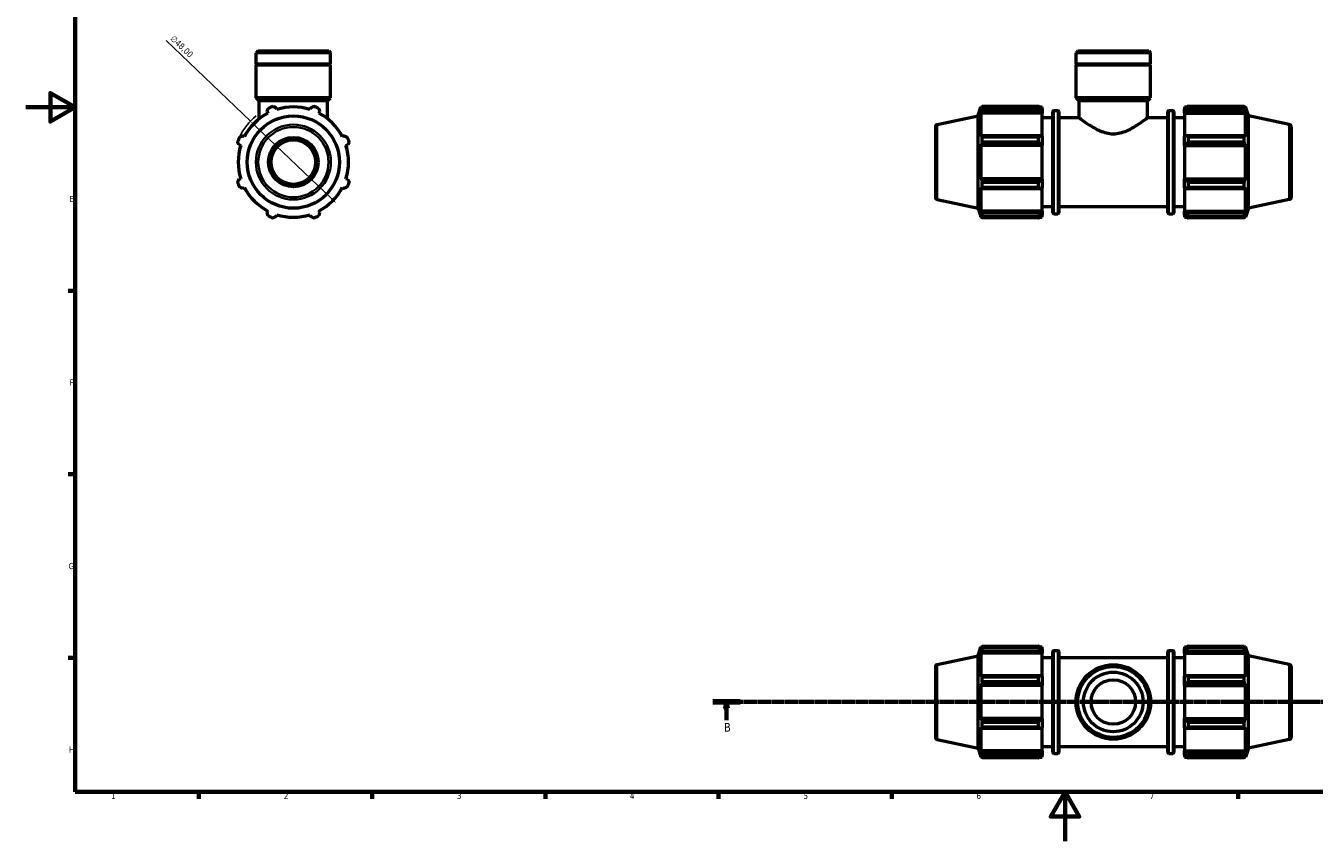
# Model space of a CAD drawing. Header units: millimetres. Extents: x 0 to 931, y 0 to 945.
# Tile 1 of 5: x 0 to 521, y 0 to 330. Entities that reach past the tile are written whole.
import ezdxf

# ---------------------------------------------------------------- set-up
doc = ezdxf.new("R2010")
doc.units = ezdxf.units.MM
doc.linetypes.add('CHAIN', pattern=[0.7087, 0.4724, -0.0591, 0.1181, -0.0591])
for name, color, linetype, lineweight in [('Border (ISO)', 7, 'Continuous', 70), ('Dimension (ISO)', 7, 'Continuous', 25), ('Section Line (ISO)', 7, 'CHAIN', 70), ('Visible (ISO)', 7, 'Continuous', 50), ('Visible Narrow (ISO)', 7, 'Continuous', 35)]:
    doc.layers.add(name, color=color, linetype=linetype, lineweight=lineweight)
doc.styles.add('Label Text (ISO)', font='tahoma.ttf')
doc.styles.add('Note Text (ISO)', font='tahoma.ttf')
doc.dimstyles.new('Default (ISO)', dxfattribs={"dimtxt": 2.5, "dimasz": 2.5, "dimexe": 3.175, "dimexo": 0, "dimgap": 0.762, "dimtad": 1, "dimrnd": 1e-08, "dimzin": 0, "dimtxsty": 'Note Text (ISO)', "dimcen": 0.09, "dimdle": 10, "dimclrd": 256, "dimclre": 256, "dimclrt": 256, "dimazin": 0, "dimtfac": 1.40208, "dimtmove": 0, "dimatfit": 3, "dimfxl": 1, "dimtolj": 1, "dimtzin": 0, "dimlwd": -1, "dimlwe": -1, "dimarcsym": 0})

# ---------------------------------------------------------------- blocks, each defined once
blk = doc.blocks.new('Borders Default Border')
at = {"layer": 'Border (ISO)'}
for p, q in [((20, 222.75), (17.1, 222.75)), ((20, 148.5), (17.1, 148.5)), ((20, 74.25), (17.1, 74.25)), ((70.08, 20), (70.08, 17.1)), ((140.17, 20), (140.17, 17.1)), ((210.25, 20), (210.25, 17.1)), ((280.33, 20), (280.33, 17.1)), ((350.42, 20), (350.42, 17.1)), ((490.58, 20), (490.58, 17.1))]:
    blk.add_line(p, q, dxfattribs=at)
at = {"layer": 'Border (ISO)', "flags": 128}
for points in [[(20, 20), (20, 574), (821, 574), (821, 20), (20, 20)], [(0, 297), (20, 297), (10, 302.77), (10, 291.23), (20, 297)], [(420.5, 0), (420.5, 20), (414.73, 10), (426.27, 10), (420.5, 20)]]:
    blk.add_lwpolyline(points, dxfattribs=at)
at = {"layer": 'Border (ISO)', "color": 232, "true_color": 0xca0064, "char_height": 2.5, "attachment_point": 7, "style": 'Note Text (ISO)'}
for s, insert in [('E', (17.64, 258.63)), ('F', (17.7, 184.38)), ('G', (17.31, 110.08)), ('H', (17.44, 35.88)), ('1', (34.48, 17.1)), ('2', (104.37, 17.1)), ('3', (174.43, 17.05)), ('4', (244.42, 17.1)), ('5', (314.64, 17.05)), ('6', (384.66, 17.05)), ('7', (454.77, 17.1))]:
    blk.add_mtext(s, dxfattribs=dict(at, insert=insert))
blk = doc.blocks.new('2dTransSection0')
at = {"layer": 'Section Line (ISO)', "linetype": 'CHAIN'}
blk.add_line((278.05, 56.35), (736.08, 56.35), dxfattribs=at)
at = {"layer": 'Section Line (ISO)', "linetype": 'Continuous', "lineweight": 140}
for p, q in [((278.05, 56.35), (289, 56.35)), ((725.12, 56.35), (736.08, 56.35))]:
    blk.add_line(p, q, dxfattribs=at)
at = {"layer": 'Section Line (ISO)', "linetype": 'Continuous'}
for p, q in [((283.53, 56.35), (283.03, 53.85)), ((283.03, 53.85), (284.03, 53.85)), ((283.53, 53.85), (283.53, 56.35)), ((284.03, 53.85), (283.53, 56.35)), ((283.53, 48.93), (283.53, 53.85)), ((730.6, 56.35), (730.1, 53.85)), ((730.1, 53.85), (731.1, 53.85)), ((730.6, 53.85), (730.6, 56.35)), ((731.1, 53.85), (730.6, 56.35)), ((730.6, 48.93), (730.6, 53.85))]:
    blk.add_line(p, q, dxfattribs=at)
at = {"layer": 'Section Line (ISO)', "linetype": 'Continuous', "flags": 128}
for points in [[(284.03, 53.85), (283.53, 56.35), (283.03, 53.85), (284.03, 53.85)], [(731.1, 53.85), (730.6, 56.35), (730.1, 53.85), (731.1, 53.85)]]:
    blk.add_lwpolyline(points, dxfattribs=at)
at = {"layer": 'Section Line (ISO)'}
for points in [[(284.03, 53.85), (283.53, 56.35), (283.03, 53.85), (284.03, 53.85)], [(731.1, 53.85), (730.6, 56.35), (730.1, 53.85), (731.1, 53.85)]]:
    blk.add_solid(points, dxfattribs=at)
at = {"layer": 'Section Line (ISO)', "char_height": 3.5, "attachment_point": 7, "style": 'Label Text (ISO)'}
for insert in [(282.46, 44.35), (729.54, 44.35)]:
    blk.add_mtext('B', dxfattribs=dict(at, insert=insert))
blk = doc.blocks.new('*D14')
at = {"layer": 'Defpoints', "color": 0, "transparency": 16777216}
for p in [(90.92, 291.37), (125.65, 258.24)]:
    blk.add_point(p, dxfattribs=at)
at = {"layer": 'Dimension (ISO)', "transparency": 16777216}
for p, q in [((90.92, 291.37), (56.76, 323.96)), ((123.84, 259.97), (92.73, 289.65))]:
    blk.add_line(p, q, dxfattribs=at)
blk.add_arc((108.28, 274.81), 24, 128.7676, 154.792, dxfattribs=at)
for points in [[(93.01, 289.95), (92.44, 289.35), (90.92, 291.37)], [(124.13, 260.27), (123.55, 259.67), (125.65, 258.24)]]:
    blk.add_solid(points, dxfattribs=at)
at = {"layer": 'Dimension (ISO)', "color": 232, "true_color": 0xca0064, "transparency": 16777216, "insert": (60.05, 326.31), "char_height": 2.5, "attachment_point": 1, "rotation": 316.3473, "style": 'Note Text (ISO)'}
blk.add_mtext('\\A1;∅48,00', dxfattribs=at)

msp = doc.modelspace()

# ---------------------------------------------------------------- linework, layer by layer
at = {"layer": 'Visible (ISO)'}
for p, q in [((93.932, 319.808), (93.208, 319.085)), ((123.355, 319.085), (93.208, 319.085)), ((93.208, 314.408), (93.208, 319.085)), ((93.932, 319.808), (122.631, 319.808)), ((122.631, 319.808), (123.355, 319.085)), ((123.355, 314.408), (123.355, 319.085)), ((425.682, 319.808), (424.958, 319.085)), ((424.958, 314.408), (424.958, 319.085)), ((455.104, 319.085), (424.958, 319.085)), ((425.682, 319.808), (454.381, 319.808)), ((454.381, 319.808), (455.104, 319.085)), ((455.104, 314.408), (455.104, 319.085)), ((123.355, 314.408), (93.208, 314.408)), ((93.508, 314.108), (93.208, 314.408)), ((123.355, 314.108), (93.208, 314.108)), ((93.208, 300.808), (93.208, 314.108)), ((123.055, 314.108), (123.355, 314.408)), ((123.355, 300.808), (123.355, 314.108)), ((455.104, 314.408), (424.958, 314.408)), ((425.258, 314.108), (424.958, 314.408)), ((455.104, 314.108), (424.958, 314.108)), ((424.958, 300.808), (424.958, 314.108)), ((454.804, 314.108), (455.104, 314.408)), ((455.104, 300.808), (455.104, 314.108)), ((123.355, 300.808), (93.208, 300.808)), ((94.414, 299.602), (93.208, 300.808)), ((122.149, 299.602), (94.414, 299.602)), ((94.414, 292.298), (94.414, 299.602)), ((122.149, 299.602), (123.355, 300.808)), ((122.149, 292.298), (122.149, 299.602)), ((387.042, 297.39), (409.791, 297.39)), ((387.042, 296.523), (387.042, 297.39)), ((409.791, 296.523), (409.791, 297.39)), ((455.104, 300.808), (424.958, 300.808)), ((426.164, 299.602), (424.958, 300.808)), ((453.898, 299.602), (426.164, 299.602)), ((426.164, 292.808), (426.164, 299.602)), ((453.898, 299.602), (455.104, 300.808)), ((453.898, 292.808), (453.898, 299.602)), ((470.271, 297.39), (470.271, 296.523)), ((470.271, 297.39), (493.02, 297.39)), ((493.02, 296.523), (493.02, 297.39)), ((97.643, 295.245), (97.975, 294.606)), ((101.57, 296.095), (101.353, 296.782)), ((115.21, 296.782), (114.993, 296.095)), ((118.588, 294.606), (118.92, 295.245)), ((368.823, 289.976), (385.311, 293.481)), ((385.311, 293.481), (386.496, 297.128)), ((385.311, 256.135), (385.311, 293.481)), ((386.496, 297.128), (386.496, 296.095)), ((386.496, 297.128), (386.906, 297.128)), ((386.73, 296.782), (386.496, 296.095)), ((386.496, 294.606), (386.73, 295.245)), ((386.496, 294.606), (386.496, 285.114)), ((411.231, 294.606), (386.496, 294.606)), ((386.73, 295.245), (410.751, 295.245)), ((409.791, 296.523), (387.042, 296.523)), ((410.21, 297.128), (411.231, 297.128)), ((411.231, 296.324), (410.751, 296.782)), ((410.751, 295.245), (411.231, 294.819)), ((411.231, 296.324), (411.231, 297.128)), ((411.231, 296.324), (411.231, 294.819)), ((411.231, 294.819), (411.231, 294.606)), ((411.231, 285.225), (411.231, 294.606)), ((411.231, 292.808), (415.551, 292.808)), ((415.551, 254.328), (415.551, 295.288)), ((415.951, 295.688), (417.551, 295.688)), ((417.951, 295.288), (417.951, 254.328)), ((417.951, 292.808), (426.164, 292.808)), ((453.898, 292.808), (462.111, 292.808)), ((462.111, 254.328), (462.111, 295.288)), ((462.511, 295.688), (464.111, 295.688)), ((464.511, 295.288), (464.511, 254.328)), ((464.511, 292.808), (468.831, 292.808)), ((468.831, 297.128), (468.831, 296.324)), ((468.831, 297.128), (469.853, 297.128)), ((469.311, 296.782), (468.831, 296.324)), ((468.831, 294.819), (468.831, 296.324)), ((468.831, 294.819), (469.311, 295.245)), ((468.831, 294.606), (468.831, 294.819)), ((468.831, 294.606), (468.831, 285.225)), ((468.831, 294.606), (493.566, 294.606)), ((469.311, 295.245), (493.332, 295.245)), ((493.02, 296.523), (470.271, 296.523)), ((493.156, 297.128), (493.566, 297.128)), ((493.566, 296.095), (493.332, 296.782)), ((493.332, 295.245), (493.566, 294.606)), ((493.566, 296.095), (493.566, 297.128)), ((494.751, 293.481), (493.566, 297.128)), ((493.566, 285.114), (493.566, 294.606)), ((494.751, 256.135), (494.751, 293.481)), ((511.239, 289.976), (494.751, 293.481)), ((368.031, 288.998), (368.031, 260.618)), ((512.031, 288.998), (512.031, 260.618)), ((86.308, 281.736), (86.994, 281.52)), ((88.483, 285.114), (87.845, 285.447)), ((128.718, 285.447), (128.079, 285.114)), ((129.568, 281.52), (130.255, 281.736)), ((386.73, 285.447), (386.496, 285.114)), ((386.496, 281.52), (386.73, 281.736)), ((410.751, 285.447), (386.73, 285.447)), ((386.73, 281.736), (410.751, 281.736)), ((387.042, 282.935), (387.042, 285.03)), ((387.042, 285.03), (409.791, 285.03)), ((409.791, 282.935), (387.042, 282.935)), ((409.791, 282.935), (409.791, 285.03)), ((411.231, 285.225), (410.751, 285.447)), ((410.751, 281.736), (411.231, 281.592)), ((411.231, 285.225), (411.231, 281.592)), ((411.231, 281.592), (411.231, 281.52)), ((469.311, 285.447), (468.831, 285.225)), ((468.831, 281.592), (468.831, 285.225)), ((468.831, 281.592), (469.311, 281.736)), ((468.831, 281.52), (468.831, 281.592)), ((493.332, 285.447), (469.311, 285.447)), ((469.311, 281.736), (493.332, 281.736)), ((470.271, 285.03), (470.271, 282.935)), ((470.271, 285.03), (493.02, 285.03)), ((493.02, 282.935), (470.271, 282.935)), ((493.02, 282.935), (493.02, 285.03)), ((493.566, 285.114), (493.332, 285.447)), ((493.332, 281.736), (493.566, 281.52)), ((411.231, 281.52), (386.496, 281.52)), ((386.496, 281.52), (386.496, 268.096)), ((411.231, 268.096), (411.231, 281.52)), ((468.831, 281.52), (468.831, 268.096)), ((468.831, 281.52), (493.566, 281.52)), ((493.566, 268.096), (493.566, 281.52)), ((86.994, 268.096), (86.308, 267.88)), ((130.255, 267.88), (129.568, 268.096)), ((386.73, 267.88), (386.496, 268.096)), ((411.231, 268.096), (386.496, 268.096)), ((410.751, 267.88), (386.73, 267.88)), ((387.042, 264.586), (387.042, 266.682)), ((387.042, 266.682), (409.791, 266.682)), ((409.791, 264.586), (409.791, 266.682)), ((411.231, 268.024), (410.751, 267.88)), ((411.231, 268.096), (411.231, 268.024)), ((411.231, 268.024), (411.231, 264.391)), ((468.831, 268.024), (468.831, 268.096)), ((468.831, 268.096), (493.566, 268.096)), ((469.311, 267.88), (468.831, 268.024)), ((468.831, 264.391), (468.831, 268.024)), ((493.332, 267.88), (469.311, 267.88)), ((470.271, 266.682), (470.271, 264.586)), ((470.271, 266.682), (493.02, 266.682)), ((493.02, 264.586), (493.02, 266.682)), ((493.566, 268.096), (493.332, 267.88)), ((87.845, 264.169), (88.483, 264.502)), ((128.079, 264.502), (128.718, 264.169)), ((386.496, 264.502), (386.73, 264.169)), ((386.496, 264.502), (386.496, 255.01)), ((386.73, 264.169), (410.751, 264.169)), ((409.791, 264.586), (387.042, 264.586)), ((410.751, 264.169), (411.231, 264.391)), ((411.231, 255.01), (411.231, 264.391)), ((468.831, 264.391), (469.311, 264.169)), ((468.831, 264.391), (468.831, 255.01)), ((469.311, 264.169), (493.332, 264.169)), ((493.02, 264.586), (470.271, 264.586)), ((493.332, 264.169), (493.566, 264.502)), ((493.566, 255.01), (493.566, 264.502)), ((368.823, 259.64), (385.311, 256.135)), ((385.311, 256.135), (386.496, 252.488)), ((411.231, 256.808), (415.551, 256.808)), ((417.951, 256.808), (462.111, 256.808)), ((464.511, 256.808), (468.831, 256.808)), ((494.751, 256.135), (493.566, 252.488)), ((511.239, 259.64), (494.751, 256.135)), ((97.975, 255.01), (97.643, 254.371)), ((101.353, 252.834), (101.57, 253.521)), ((114.993, 253.521), (115.21, 252.834)), ((118.92, 254.371), (118.588, 255.01)), ((386.73, 254.371), (386.496, 255.01)), ((411.231, 255.01), (386.496, 255.01)), ((386.496, 253.521), (386.73, 252.834)), ((386.496, 253.521), (386.496, 252.488)), ((386.496, 252.488), (386.906, 252.488)), ((410.751, 254.371), (386.73, 254.371)), ((387.042, 252.226), (387.042, 253.094)), ((387.042, 253.094), (409.791, 253.094)), ((409.791, 252.226), (387.042, 252.226)), ((409.791, 252.226), (409.791, 253.094)), ((410.21, 252.488), (411.231, 252.488)), ((411.231, 254.797), (410.751, 254.371)), ((410.751, 252.834), (411.231, 253.292)), ((411.231, 255.01), (411.231, 254.797)), ((411.231, 254.797), (411.231, 253.292)), ((411.231, 252.488), (411.231, 253.292)), ((415.951, 253.928), (417.551, 253.928)), ((462.511, 253.928), (464.111, 253.928)), ((468.831, 254.797), (468.831, 255.01)), ((468.831, 255.01), (493.566, 255.01)), ((468.831, 253.292), (468.831, 254.797)), ((469.311, 254.371), (468.831, 254.797)), ((468.831, 253.292), (469.311, 252.834)), ((468.831, 253.292), (468.831, 252.488)), ((468.831, 252.488), (469.853, 252.488)), ((493.332, 254.371), (469.311, 254.371)), ((470.271, 253.094), (470.271, 252.226)), ((470.271, 253.094), (493.02, 253.094)), ((493.02, 252.226), (470.271, 252.226)), ((493.02, 252.226), (493.02, 253.094)), ((493.156, 252.488), (493.566, 252.488)), ((493.566, 255.01), (493.332, 254.371)), ((493.332, 252.834), (493.566, 253.521)), ((493.566, 252.488), (493.566, 253.521)), ((385.311, 75.023), (386.496, 78.67)), ((386.496, 78.67), (386.496, 77.637)), ((386.496, 78.67), (386.906, 78.67)), ((386.73, 78.323), (386.496, 77.637)), ((387.042, 78.064), (387.042, 78.932)), ((387.042, 78.932), (409.791, 78.932)), ((409.791, 78.064), (409.791, 78.932)), ((410.21, 78.67), (411.231, 78.67)), ((411.231, 77.865), (410.751, 78.323)), ((411.231, 77.865), (411.231, 78.67)), ((468.831, 78.67), (468.831, 77.865)), ((468.831, 78.67), (469.853, 78.67)), ((469.311, 78.323), (468.831, 77.865)), ((470.271, 78.932), (470.271, 78.064)), ((470.271, 78.932), (493.02, 78.932)), ((493.02, 78.064), (493.02, 78.932)), ((493.156, 78.67), (493.566, 78.67)), ((493.566, 77.637), (493.332, 78.323)), ((493.566, 77.637), (493.566, 78.67)), ((494.751, 75.023), (493.566, 78.67)), ((368.823, 71.518), (385.311, 75.023)), ((385.311, 37.677), (385.311, 75.023)), ((386.496, 76.148), (386.73, 76.786)), ((411.231, 76.148), (386.496, 76.148)), ((386.496, 76.148), (386.496, 66.656)), ((386.73, 76.786), (410.751, 76.786)), ((409.791, 78.064), (387.042, 78.064)), ((410.751, 76.786), (411.231, 76.361)), ((411.231, 77.865), (411.231, 76.361)), ((411.231, 76.361), (411.231, 76.148)), ((411.231, 66.767), (411.231, 76.148)), ((411.231, 74.35), (415.551, 74.35)), ((415.551, 35.87), (415.551, 76.83)), ((415.951, 77.23), (417.551, 77.23)), ((417.951, 76.83), (417.951, 35.87)), ((417.951, 74.35), (462.111, 74.35)), ((462.111, 35.87), (462.111, 76.83)), ((462.511, 77.23), (464.111, 77.23)), ((464.511, 76.83), (464.511, 35.87)), ((464.511, 74.35), (468.831, 74.35)), ((468.831, 76.361), (468.831, 77.865)), ((468.831, 76.361), (469.311, 76.786)), ((468.831, 76.148), (468.831, 76.361)), ((468.831, 76.148), (468.831, 66.767)), ((468.831, 76.148), (493.566, 76.148)), ((469.311, 76.786), (493.332, 76.786)), ((493.02, 78.064), (470.271, 78.064)), ((493.332, 76.786), (493.566, 76.148)), ((493.566, 66.656), (493.566, 76.148)), ((494.751, 37.677), (494.751, 75.023)), ((511.239, 71.518), (494.751, 75.023)), ((368.031, 70.54), (368.031, 42.159)), ((512.031, 70.54), (512.031, 42.159)), ((386.73, 66.988), (386.496, 66.656)), ((386.496, 63.061), (386.73, 63.278)), ((411.231, 63.061), (386.496, 63.061)), ((386.496, 63.061), (386.496, 49.638)), ((410.751, 66.988), (386.73, 66.988)), ((386.73, 63.278), (410.751, 63.278)), ((387.042, 64.476), (387.042, 66.571)), ((387.042, 66.571), (409.791, 66.571)), ((409.791, 64.476), (387.042, 64.476)), ((409.791, 64.476), (409.791, 66.571)), ((411.231, 66.767), (410.751, 66.988)), ((410.751, 63.278), (411.231, 63.134)), ((411.231, 66.767), (411.231, 63.134)), ((411.231, 63.134), (411.231, 63.061)), ((411.231, 49.638), (411.231, 63.061)), ((469.311, 66.988), (468.831, 66.767)), ((468.831, 63.134), (468.831, 66.767)), ((468.831, 63.134), (469.311, 63.278)), ((468.831, 63.061), (468.831, 63.134)), ((468.831, 63.061), (468.831, 49.638)), ((468.831, 63.061), (493.566, 63.061)), ((493.332, 66.988), (469.311, 66.988)), ((469.311, 63.278), (493.332, 63.278)), ((470.271, 66.571), (470.271, 64.476)), ((470.271, 66.571), (493.02, 66.571)), ((493.02, 64.476), (470.271, 64.476)), ((493.02, 64.476), (493.02, 66.571)), ((493.566, 66.656), (493.332, 66.988)), ((493.332, 63.278), (493.566, 63.061)), ((493.566, 49.638), (493.566, 63.061)), ((386.73, 49.421), (386.496, 49.638)), ((411.231, 49.638), (386.496, 49.638)), ((410.751, 49.421), (386.73, 49.421)), ((387.042, 48.223), (409.791, 48.223)), ((387.042, 46.128), (387.042, 48.223)), ((409.791, 46.128), (409.791, 48.223)), ((411.231, 49.566), (410.751, 49.421)), ((411.231, 49.638), (411.231, 49.566)), ((411.231, 49.566), (411.231, 45.933)), ((468.831, 49.566), (468.831, 49.638)), ((468.831, 49.638), (493.566, 49.638)), ((468.831, 45.933), (468.831, 49.566)), ((469.311, 49.421), (468.831, 49.566)), ((493.332, 49.421), (469.311, 49.421)), ((470.271, 48.223), (470.271, 46.128)), ((470.271, 48.223), (493.02, 48.223)), ((493.02, 46.128), (493.02, 48.223)), ((493.566, 49.638), (493.332, 49.421)), ((386.496, 46.043), (386.496, 36.552)), ((386.496, 46.043), (386.73, 45.711)), ((386.73, 45.711), (410.751, 45.711)), ((409.791, 46.128), (387.042, 46.128)), ((410.751, 45.711), (411.231, 45.933)), ((411.231, 36.552), (411.231, 45.933)), ((468.831, 45.933), (468.831, 36.552)), ((468.831, 45.933), (469.311, 45.711)), ((469.311, 45.711), (493.332, 45.711)), ((493.02, 46.128), (470.271, 46.128)), ((493.332, 45.711), (493.566, 46.043)), ((493.566, 36.552), (493.566, 46.043)), ((368.823, 41.181), (385.311, 37.677)), ((385.311, 37.677), (386.496, 34.03)), ((386.73, 35.913), (386.496, 36.552)), ((411.231, 36.552), (386.496, 36.552)), ((411.231, 38.35), (415.551, 38.35)), ((411.231, 36.552), (411.231, 36.339)), ((417.951, 38.35), (462.111, 38.35)), ((464.511, 38.35), (468.831, 38.35)), ((468.831, 36.339), (468.831, 36.552)), ((468.831, 36.552), (493.566, 36.552)), ((493.566, 36.552), (493.332, 35.913)), ((494.751, 37.677), (493.566, 34.03)), ((511.239, 41.181), (494.751, 37.677)), ((386.496, 35.063), (386.73, 34.376)), ((386.496, 35.063), (386.496, 34.03)), ((386.496, 34.03), (386.906, 34.03)), ((410.751, 35.913), (386.73, 35.913)), ((387.042, 33.767), (387.042, 34.635)), ((387.042, 34.635), (409.791, 34.635)), ((409.791, 33.767), (387.042, 33.767)), ((409.791, 33.767), (409.791, 34.635)), ((410.21, 34.03), (411.231, 34.03)), ((411.231, 36.339), (410.751, 35.913)), ((410.751, 34.376), (411.231, 34.834)), ((411.231, 36.339), (411.231, 34.834)), ((411.231, 34.03), (411.231, 34.834)), ((415.951, 35.47), (417.551, 35.47)), ((462.511, 35.47), (464.111, 35.47)), ((468.831, 34.834), (468.831, 36.339)), ((469.311, 35.913), (468.831, 36.339)), ((468.831, 34.834), (468.831, 34.03)), ((468.831, 34.834), (469.311, 34.376)), ((468.831, 34.03), (469.853, 34.03)), ((493.332, 35.913), (469.311, 35.913)), ((470.271, 34.635), (470.271, 33.767)), ((470.271, 34.635), (493.02, 34.635)), ((493.02, 33.767), (470.271, 33.767)), ((493.02, 33.767), (493.02, 34.635)), ((493.156, 34.03), (493.566, 34.03)), ((493.332, 34.376), (493.566, 35.063)), ((493.566, 34.03), (493.566, 35.063))]:
    msp.add_line(p, q, dxfattribs=at)
for centre, radius in [((108.281, 274.808), 18.673), ((108.281, 274.808), 10), ((108.281, 274.808), 9), ((440.031, 56.35), 15.073), ((440.031, 56.35), 14.35), ((440.031, 56.35), 12.059), ((440.031, 56.35), 9)]:
    msp.add_circle(centre, radius, dxfattribs=at)
for centre, radius, start, end in [((108.281, 274.808), 24, 109.79198, 115.20802), ((108.281, 274.808), 24, 64.79198, 70.20802), ((108.281, 274.808), 22.32, 117.5, 152.5), ((108.281, 274.808), 22.32, 72.5, 107.5), ((108.281, 274.808), 22.32, 27.5, 62.5), ((415.951, 295.288), 0.4, 90, 180), ((417.551, 295.288), 0.4, 0, 90), ((462.511, 295.288), 0.4, 90, 180), ((464.111, 295.288), 0.4, 0, 90), ((369.031, 288.998), 1, 102, 180), ((511.031, 288.998), 1, 0, 78), ((108.281, 274.808), 24, 154.79198, 160.20802), ((108.281, 274.808), 24, 19.79198, 25.20802), ((108.281, 274.808), 22.32, 162.5, 197.5), ((108.281, 274.808), 22.32, 342.5, 17.5), ((108.281, 274.808), 24, 199.79198, 205.20802), ((108.281, 274.808), 24, 334.79198, 340.20802), ((108.281, 274.808), 22.32, 207.5, 242.5), ((108.281, 274.808), 22.32, 297.5, 332.5), ((369.031, 260.618), 1, 180, 258), ((511.031, 260.618), 1, 282, 0), ((108.281, 274.808), 24, 244.79198, 250.20802), ((108.281, 274.808), 22.32, 252.5, 287.5), ((108.281, 274.808), 24, 289.79198, 295.20802), ((415.951, 254.328), 0.4, 180, 270), ((417.551, 254.328), 0.4, 270, 0), ((462.511, 254.328), 0.4, 180, 270), ((464.111, 254.328), 0.4, 270, 0), ((415.951, 76.83), 0.4, 90, 180), ((417.551, 76.83), 0.4, 0, 90), ((462.511, 76.83), 0.4, 90, 180), ((464.111, 76.83), 0.4, 0, 90), ((369.031, 70.54), 1, 102, 180), ((511.031, 70.54), 1, 0, 78), ((369.031, 42.159), 1, 180, 258), ((511.031, 42.159), 1, 282, 0), ((415.951, 35.87), 0.4, 180, 270), ((417.551, 35.87), 0.4, 270, 0), ((462.511, 35.87), 0.4, 180, 270), ((464.111, 35.87), 0.4, 270, 0)]:
    msp.add_arc(centre, radius, start, end, dxfattribs=at)
for points, weights in [([(100.155, 297.39), (100.766, 297.08), (101.353, 296.782)], [1, 1.00293231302, 1.00505210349]), ([(115.21, 296.782), (115.797, 297.08), (116.408, 297.39)], [1.00505210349, 1.00293231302, 1]), ([(386.73, 296.782), (386.88, 297.08), (387.042, 297.39)], [1.00505210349, 1.00293231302, 1]), ([(410.751, 296.782), (410.29, 297.08), (409.791, 297.39)], [1.00634947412, 1.01215626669, 1.01716554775]), ([(470.271, 297.39), (469.772, 297.08), (469.311, 296.782)], [1.01716554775, 1.01215626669, 1.00634947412]), ([(493.02, 297.39), (493.183, 297.08), (493.332, 296.782)], [1, 1.00293231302, 1.00505210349]), ([(97.643, 295.245), (97.847, 295.871), (98.06, 296.523)], [1.00505210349, 1.00293231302, 1]), ([(118.503, 296.523), (118.716, 295.871), (118.92, 295.245)], [1, 1.00293231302, 1.00505210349]), ([(387.042, 296.523), (386.88, 295.871), (386.73, 295.245)], [1, 1.00293231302, 1.00505210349]), ([(409.791, 296.523), (410.29, 295.871), (410.751, 295.245)], [1.01716554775, 1.01215626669, 1.00634947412]), ([(469.311, 295.245), (469.772, 295.871), (470.271, 296.523)], [1.00634947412, 1.01215626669, 1.01716554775]), ([(493.332, 295.245), (493.183, 295.871), (493.02, 296.523)], [1.00505210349, 1.00293231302, 1]), ([(86.308, 281.736), (86.01, 282.323), (85.699, 282.935)], [1.00505210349, 1.00293231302, 1]), ([(86.567, 285.03), (87.219, 285.243), (87.845, 285.447)], [1, 1.00293231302, 1.00505210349]), ([(128.718, 285.447), (129.344, 285.243), (129.996, 285.03)], [1.00505210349, 1.00293231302, 1]), ([(130.864, 282.935), (130.553, 282.323), (130.255, 281.736)], [1, 1.00293231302, 1.00505210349]), ([(386.73, 285.447), (386.88, 285.243), (387.042, 285.03)], [1.00505210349, 1.00293231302, 1]), ([(387.042, 282.935), (386.88, 282.323), (386.73, 281.736)], [1, 1.00293231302, 1.00505210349]), ([(410.751, 285.447), (410.29, 285.243), (409.791, 285.03)], [1.00634947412, 1.01215626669, 1.01716554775]), ([(409.791, 282.935), (410.29, 282.323), (410.751, 281.736)], [1.01716554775, 1.01215626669, 1.00634947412]), ([(470.271, 285.03), (469.772, 285.243), (469.311, 285.447)], [1.01716554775, 1.01215626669, 1.00634947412]), ([(469.311, 281.736), (469.772, 282.323), (470.271, 282.935)], [1.00634947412, 1.01215626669, 1.01716554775]), ([(493.02, 285.03), (493.183, 285.243), (493.332, 285.447)], [1, 1.00293231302, 1.00505210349]), ([(493.332, 281.736), (493.183, 282.323), (493.02, 282.935)], [1.00505210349, 1.00293231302, 1]), ([(85.699, 266.682), (86.01, 267.293), (86.308, 267.88)], [1, 1.00293231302, 1.00505210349]), ([(130.255, 267.88), (130.553, 267.293), (130.864, 266.682)], [1.00505210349, 1.00293231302, 1]), ([(386.73, 267.88), (386.88, 267.293), (387.042, 266.682)], [1.00505210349, 1.00293231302, 1]), ([(410.751, 267.88), (410.29, 267.293), (409.791, 266.682)], [1.00634947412, 1.01215626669, 1.01716554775]), ([(470.271, 266.682), (469.772, 267.293), (469.311, 267.88)], [1.01716554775, 1.01215626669, 1.00634947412]), ([(493.02, 266.682), (493.183, 267.293), (493.332, 267.88)], [1, 1.00293231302, 1.00505210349]), ([(87.845, 264.169), (87.219, 264.374), (86.567, 264.586)], [1.00505210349, 1.00293231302, 1]), ([(129.996, 264.586), (129.344, 264.374), (128.718, 264.169)], [1, 1.00293231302, 1.00505210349]), ([(387.042, 264.586), (386.88, 264.374), (386.73, 264.169)], [1, 1.00293231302, 1.00505210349]), ([(409.791, 264.586), (410.29, 264.374), (410.751, 264.169)], [1.01716554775, 1.01215626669, 1.00634947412]), ([(469.311, 264.169), (469.772, 264.374), (470.271, 264.586)], [1.00634947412, 1.01215626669, 1.01716554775]), ([(493.332, 264.169), (493.183, 264.374), (493.02, 264.586)], [1.00505210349, 1.00293231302, 1]), ([(98.06, 253.094), (97.847, 253.746), (97.643, 254.371)], [1, 1.00293231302, 1.00505210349]), ([(101.353, 252.834), (100.766, 252.536), (100.155, 252.226)], [1.00505210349, 1.00293231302, 1]), ([(116.408, 252.226), (115.797, 252.536), (115.21, 252.834)], [1, 1.00293231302, 1.00505210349]), ([(118.92, 254.371), (118.716, 253.746), (118.503, 253.094)], [1.00505210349, 1.00293231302, 1]), ([(386.73, 254.371), (386.88, 253.746), (387.042, 253.094)], [1.00505210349, 1.00293231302, 1]), ([(387.042, 252.226), (386.88, 252.536), (386.73, 252.834)], [1, 1.00293231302, 1.00505210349]), ([(410.751, 254.371), (410.29, 253.746), (409.791, 253.094)], [1.00634947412, 1.01215626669, 1.01716554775]), ([(409.791, 252.226), (410.29, 252.536), (410.751, 252.834)], [1.01716554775, 1.01215626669, 1.00634947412]), ([(470.271, 253.094), (469.772, 253.746), (469.311, 254.371)], [1.01716554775, 1.01215626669, 1.00634947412]), ([(469.311, 252.834), (469.772, 252.536), (470.271, 252.226)], [1.00634947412, 1.01215626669, 1.01716554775]), ([(493.02, 253.094), (493.183, 253.746), (493.332, 254.371)], [1, 1.00293231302, 1.00505210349]), ([(493.332, 252.834), (493.183, 252.536), (493.02, 252.226)], [1.00505210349, 1.00293231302, 1]), ([(386.73, 78.323), (386.88, 78.621), (387.042, 78.932)], [1.00505210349, 1.00293231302, 1]), ([(410.751, 78.323), (410.29, 78.621), (409.791, 78.932)], [1.00634947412, 1.01215626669, 1.01716554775]), ([(470.271, 78.932), (469.772, 78.621), (469.311, 78.323)], [1.01716554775, 1.01215626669, 1.00634947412]), ([(493.02, 78.932), (493.183, 78.621), (493.332, 78.323)], [1, 1.00293231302, 1.00505210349]), ([(387.042, 78.064), (386.88, 77.412), (386.73, 76.786)], [1, 1.00293231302, 1.00505210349]), ([(409.791, 78.064), (410.29, 77.412), (410.751, 76.786)], [1.01716554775, 1.01215626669, 1.00634947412]), ([(469.311, 76.786), (469.772, 77.412), (470.271, 78.064)], [1.00634947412, 1.01215626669, 1.01716554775]), ([(493.332, 76.786), (493.183, 77.412), (493.02, 78.064)], [1.00505210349, 1.00293231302, 1]), ([(386.73, 66.988), (386.88, 66.784), (387.042, 66.571)], [1.00505210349, 1.00293231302, 1]), ([(387.042, 64.476), (386.88, 63.865), (386.73, 63.278)], [1, 1.00293231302, 1.00505210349]), ([(410.751, 66.988), (410.29, 66.784), (409.791, 66.571)], [1.00634947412, 1.01215626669, 1.01716554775]), ([(409.791, 64.476), (410.29, 63.865), (410.751, 63.278)], [1.01716554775, 1.01215626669, 1.00634947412]), ([(470.271, 66.571), (469.772, 66.784), (469.311, 66.988)], [1.01716554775, 1.01215626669, 1.00634947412]), ([(469.311, 63.278), (469.772, 63.865), (470.271, 64.476)], [1.00634947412, 1.01215626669, 1.01716554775]), ([(493.02, 66.571), (493.183, 66.784), (493.332, 66.988)], [1, 1.00293231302, 1.00505210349]), ([(493.332, 63.278), (493.183, 63.865), (493.02, 64.476)], [1.00505210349, 1.00293231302, 1]), ([(386.73, 49.421), (386.88, 48.834), (387.042, 48.223)], [1.00505210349, 1.00293231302, 1]), ([(410.751, 49.421), (410.29, 48.834), (409.791, 48.223)], [1.00634947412, 1.01215626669, 1.01716554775]), ([(470.271, 48.223), (469.772, 48.834), (469.311, 49.421)], [1.01716554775, 1.01215626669, 1.00634947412]), ([(493.02, 48.223), (493.183, 48.834), (493.332, 49.421)], [1, 1.00293231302, 1.00505210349]), ([(387.042, 46.128), (386.88, 45.915), (386.73, 45.711)], [1, 1.00293231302, 1.00505210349]), ([(409.791, 46.128), (410.29, 45.915), (410.751, 45.711)], [1.01716554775, 1.01215626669, 1.00634947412]), ([(469.311, 45.711), (469.772, 45.915), (470.271, 46.128)], [1.00634947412, 1.01215626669, 1.01716554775]), ([(493.332, 45.711), (493.183, 45.915), (493.02, 46.128)], [1.00505210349, 1.00293231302, 1]), ([(386.73, 35.913), (386.88, 35.287), (387.042, 34.635)], [1.00505210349, 1.00293231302, 1]), ([(387.042, 33.767), (386.88, 34.078), (386.73, 34.376)], [1, 1.00293231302, 1.00505210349]), ([(410.751, 35.913), (410.29, 35.287), (409.791, 34.635)], [1.00634947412, 1.01215626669, 1.01716554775]), ([(409.791, 33.767), (410.29, 34.078), (410.751, 34.376)], [1.01716554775, 1.01215626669, 1.00634947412]), ([(470.271, 34.635), (469.772, 35.287), (469.311, 35.913)], [1.01716554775, 1.01215626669, 1.00634947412]), ([(469.311, 34.376), (469.772, 34.078), (470.271, 33.767)], [1.00634947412, 1.01215626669, 1.01716554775]), ([(493.02, 34.635), (493.183, 35.287), (493.332, 35.913)], [1, 1.00293231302, 1.00505210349]), ([(493.332, 34.376), (493.183, 34.078), (493.02, 33.767)], [1.00505210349, 1.00293231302, 1])]:
    msp.add_rational_spline(points, weights, degree=2, dxfattribs=at)
for points, knots in [([(426.164, 292.808), (426.164, 292.808), (426.256, 292.737), (426.628, 292.453), (426.908, 292.24), (427.992, 291.434), (429.051, 290.666), (431.43, 289.12), (432.933, 288.216), (435.452, 287.141), (436.336, 286.832), (438.157, 286.402), (439.094, 286.284), (440.031, 286.284)], [6.6660808, 6.6660808, 6.6660808, 6.6660808, 6.9403679, 6.9403679, 7.2146551, 7.2146551, 7.7632294, 7.7632294, 8.3256685, 8.3256685, 8.6068881, 8.6068881, 8.8881077, 8.8881077, 8.8881077, 8.8881077]), ([(440.031, 286.284), (440.969, 286.284), (441.905, 286.402), (443.726, 286.832), (444.611, 287.141), (447.129, 288.216), (448.632, 289.12), (451.012, 290.666), (452.071, 291.434), (453.154, 292.24), (453.435, 292.453), (453.807, 292.737), (453.898, 292.808), (453.898, 292.808)], [0, 0, 0, 0, 0.2812196, 0.2812196, 0.5624391, 0.5624391, 1.1248783, 1.1248783, 1.6734526, 1.6734526, 1.9477398, 1.9477398, 2.2220269, 2.2220269, 2.2220269, 2.2220269])]:
    msp.add_open_spline(points, degree=3, knots=knots, dxfattribs=at)
at = {"layer": 'Visible Narrow (ISO)'}
for p, q in [((415.951, 295.431), (415.951, 254.185)), ((417.551, 254.185), (417.551, 295.431)), ((462.511, 295.431), (462.511, 254.185)), ((464.111, 254.185), (464.111, 295.431)), ((368.823, 259.826), (368.823, 289.79)), ((511.239, 259.826), (511.239, 289.79)), ((415.951, 76.973), (415.951, 35.727)), ((417.551, 35.727), (417.551, 76.973)), ((462.511, 76.973), (462.511, 35.727)), ((464.111, 35.727), (464.111, 76.973)), ((368.823, 41.368), (368.823, 71.331)), ((511.239, 41.368), (511.239, 71.331))]:
    msp.add_line(p, q, dxfattribs=at)
for radius in [15.168, 14.19]:
    msp.add_circle((108.281, 274.808), radius, dxfattribs=at)

# ---------------------------------------------------------------- block references
msp.add_blockref('Borders Default Border', (0, 0))
at = {"layer": 'Section Line (ISO)'}
msp.add_blockref('2dTransSection0', (0, 0), dxfattribs=at)

# ---------------------------------------------------------------- dimensions: what is measured, and where the dimension line sits
at = {"layer": 'Dimension (ISO)'}
dim = msp.add_diameter_dim_2p(p1=(125.646, 258.241), p2=(90.917, 291.375), dimstyle='Default (ISO)', override={"dimdec": 2, "dimlfac": 1, "dimtp": 0, "dimtm": 0, "dimtdec": 2, "dimatfit": 2}, dxfattribs=at)
dim.commit()
dim.dimension.update_dxf_attribs({"geometry": '*D14', "text_midpoint": (61.285, 319.645), "dimtype": 163})

doc.saveas('drawing.dxf')
